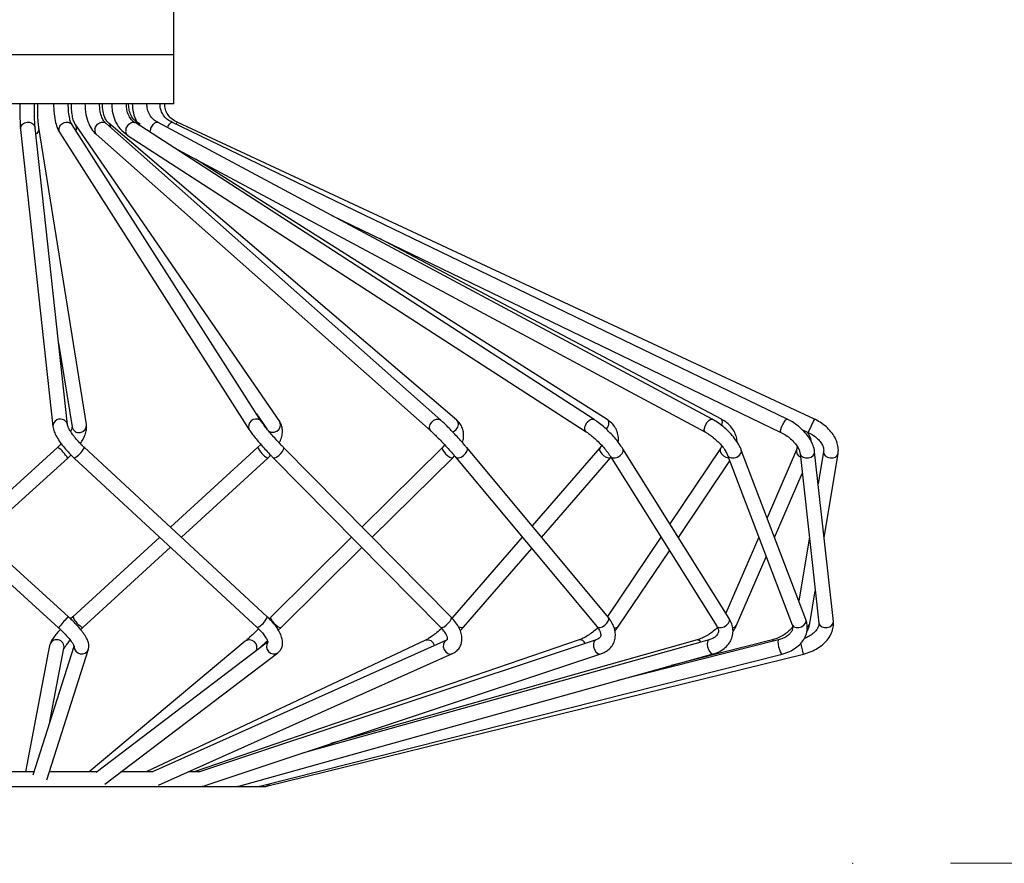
# Model space of a CAD drawing. Header units: millimetres. Extents: x 81 to 118, y 86 to 195.
# Tile 3 of 13: x 89.01 to 99.08, y 98.83 to 107.47. Entities that reach past the tile are written whole.
import ezdxf

# ---------------------------------------------------------------- set-up
doc = ezdxf.new("R2010")
doc.units = ezdxf.units.MM
doc.header["$PDSIZE"] = -1
doc.styles.add('SLDTEXTSTYLE0', font='TXT', dxfattribs={"width": 0.75})
doc.dimstyles.new('SLDDIMSTYLE0', dxfattribs={"dimtxt": 3.5, "dimasz": 3.302, "dimexe": 0, "dimexo": 0.0625, "dimgap": 0.875, "dimtad": 1, "dimlfac": 20, "dimrnd": 1e-09, "dimzin": 12, "dimdsep": 46, "dimtxsty": 'SLDTEXTSTYLE0', "dimsah": 1, "dimcen": 0.09, "dimadec": 0, "dimazin": 3, "dimtfac": 1, "dimtofl": 0, "dimtmove": 0, "dimatfit": 3, "dimfxl": 0, "dimfrac": 2, "dimtolj": 1, "dimtzin": 12, "dimarcsym": 0})

# ---------------------------------------------------------------- blocks, each defined once
blk = doc.blocks.new('_D_1')
at = {"color": 7, "linetype": 'Continuous', "lineweight": 18}
for p, q in [((98.046, 132.829), (111.496, 132.829)), ((110.496, 132.829), (110.496, 98.829)), ((98.533, 98.829), (111.496, 98.829))]:
    blk.add_line(p, q, dxfattribs=at)
for points in [[(110.496, 132.829), (109.988, 129.527), (111.004, 129.527)], [(110.496, 98.829), (111.004, 102.131), (109.988, 102.131)]]:
    blk.add_solid(points, dxfattribs=at)
at = {"color": 7, "linetype": 'Continuous', "lineweight": 18, "insert": (105.985, 111.642), "char_height": 3.5, "attachment_point": 1, "rotation": 90, "style": 'SLDTEXTSTYLE0'}
blk.add_mtext('680', dxfattribs=at)

msp = doc.modelspace()

# ---------------------------------------------------------------- linework, layer by layer
at = {"color": 7, "linetype": 'Continuous', "lineweight": 25}
for p, q in [((90.58535, 107.10519), (90.58535, 111.10519)), ((90.58535, 106.60519), (90.58535, 107.10519)), ((90.58535, 106.60519), (87.50667, 106.60519)), ((89.35344, 106.60519), (89.35345, 106.60456)), ((89.67394, 106.60519), (89.67397, 106.60404)), ((89.94802, 106.60519), (89.94808, 106.6036)), ((90.15847, 106.60519), (90.15856, 106.60327)), ((89.01587, 106.34113), (89.34672, 103.30055)), ((89.49584, 103.31678), (89.16497, 106.35755)), ((89.69046, 103.32055), (89.20247, 106.36137)), ((91.4831, 103.34901), (89.54277, 106.39016)), ((91.66762, 103.35115), (89.57755, 106.39233)), ((93.31684, 103.36477), (89.8888, 106.40611)), ((93.48085, 103.3657), (89.91986, 106.40705)), ((94.88754, 103.37164), (90.18719, 106.41306)), ((90.23834, 106.39718), (90.21258, 106.41348)), ((96.09521, 103.37478), (90.41789, 106.41624)), ((96.86247, 103.3762), (90.56495, 106.41768)), ((97.14028, 103.37664), (90.61828, 106.41812)), ((89.41692, 106.30855), (91.35665, 103.26833)), ((89.79071, 106.29262), (93.21729, 103.25256)), ((90.10793, 106.28568), (94.80605, 103.2457)), ((90.57686, 106.16091), (96.02438, 103.24256)), ((95.02072, 103.37205), (90.80546, 106.03844)), ((92.20181, 105.46056), (96.79723, 103.24113)), ((96.18903, 103.37497), (92.6897, 105.22493)), ((89.40465, 104.15488), (89.54235, 103.29678)), ((91.43146, 103.42995), (91.53527, 103.2789)), ((97.01288, 103.27054), (97.07689, 103.2407)), ((91.47376, 103.11858), (91.44416, 103.08884)), ((94.96319, 103.10859), (94.94539, 103.08276)), ((96.19276, 103.102), (96.17938, 103.0754)), ((96.96486, 103.09573), (96.95807, 103.06335)), ((89.50516, 101.35276), (87.58816, 103.08916)), ((89.39727, 103.08907), (88.49421, 102.26846)), ((91.54062, 101.35219), (89.66605, 103.08859)), ((91.44416, 103.08884), (90.55064, 102.2692)), ((93.42209, 101.34987), (91.70772, 103.08626)), ((93.33316, 103.0869), (92.51037, 102.2733)), ((93.43863, 102.98024), (93.45734, 103.00037)), ((95.03156, 101.34518), (93.58512, 103.08157)), ((93.58613, 103.08023), (93.58512, 103.08157)), ((94.94539, 103.08276), (94.2504, 102.28293)), ((95.05324, 102.99375), (96.14087, 101.25736)), ((96.26799, 101.33699), (95.18036, 103.07338)), ((96.17938, 103.0754), (95.66168, 102.30496)), ((96.25233, 103.0069), (96.9128, 101.27051)), ((97.053, 101.32384), (96.39253, 103.06023)), ((96.95807, 103.06335), (96.65645, 102.36639)), ((96.99406, 103.02533), (97.18588, 101.28894)), ((97.33497, 101.30541), (97.14315, 103.0418)), ((97.23447, 103.04588), (97.17932, 102.71439)), ((97.24, 102.16512), (97.38243, 103.02126)), ((87.48746, 102.97798), (89.40446, 101.24159)), ((88.60591, 102.16729), (89.49815, 102.97806)), ((89.56411, 102.97855), (91.43869, 101.24215)), ((90.66105, 102.16693), (91.54556, 102.9783)), ((91.60098, 102.98087), (93.31535, 101.24448)), ((92.61576, 102.16656), (93.43863, 102.98024)), ((93.46987, 102.98556), (94.91631, 101.24917)), ((94.34766, 102.16617), (95.05862, 102.98438)), ((95.74887, 102.16576), (96.27465, 102.94822)), ((96.7329, 102.16538), (97.01663, 102.821)), ((90.43974, 102.16747), (89.55125, 101.35245)), ((92.40371, 102.16783), (91.57714, 101.3505)), ((94.15073, 102.16822), (93.43659, 101.34637)), ((95.57008, 102.16863), (95.02337, 101.35501)), ((96.57103, 102.16902), (96.23427, 101.39083)), ((97.08863, 102.16927), (96.97993, 101.51594)), ((89.65265, 101.24191), (90.55015, 102.0652)), ((91.68261, 101.24385), (92.5091, 102.06109)), ((93.54982, 101.24798), (94.24799, 102.05146)), ((95.13711, 101.25534), (95.65727, 102.02943)), ((96.34429, 101.26739), (96.64749, 101.96801)), ((97.09355, 101.28487), (97.14931, 101.62)), ((89.55125, 101.35245), (89.52836, 101.33107)), ((91.57714, 101.3505), (91.55964, 101.33326)), ((95.03257, 101.34384), (95.03156, 101.34518)), ((97.18576, 101.29017), (97.18588, 101.28894)), ((91.65384, 101.21558), (91.68261, 101.24385)), ((93.51565, 101.21067), (93.54982, 101.24798)), ((95.09934, 101.20545), (95.13711, 101.25534)), ((96.9124, 101.27162), (96.9128, 101.27051)), ((91.314, 101.10194), (89.71785, 99.76519)), ((91.5441, 101.09353), (89.78856, 99.76012)), ((93.15844, 101.11229), (90.2995, 99.76519)), ((93.37396, 101.11288), (90.36619, 99.76475)), ((94.73169, 101.11539), (90.79292, 99.76519)), ((94.90602, 101.1156), (90.84753, 99.76519)), ((96.06271, 101.11669), (91.90241, 99.9581)), ((95.94015, 101.1166), (92.19143, 100.05427)), ((96.77317, 101.11714), (95.12968, 100.70115)), ((96.70992, 101.11711), (95.6749, 100.85298)), ((89.31246, 101.05849), (89.06571, 99.76519)), ((89.56229, 101.04965), (89.14079, 99.72982)), ((89.28367, 99.68415), (89.7108, 101.02162)), ((89.31684, 100.28108), (89.4598, 101.03038)), ((89.87921, 99.64061), (91.64883, 100.98471)), ((90.42745, 99.62783), (93.43531, 100.976)), ((90.89473, 99.62281), (94.95338, 100.97328)), ((91.24809, 99.62018), (96.10295, 100.97219)), ((91.4638, 99.6185), (96.80997, 100.97173)), ((91.53152, 99.61824), (97.02931, 100.97161)), ((89.15209, 99.76519), (88.62001, 99.76519)), ((89.79524, 99.76519), (89.30955, 99.76519)), ((90.36718, 99.76519), (90.04323, 99.76519)), ((90.84753, 99.76519), (90.73392, 99.76519)), ((86.51035, 99.61519), (91.51035, 99.61519)), ((90.87294, 99.61737), (90.88336, 99.61903)), ((91.23578, 99.61737), (91.24006, 99.61794)), ((91.45879, 99.61737), (91.45977, 99.61749))]:
    msp.add_line(p, q, dxfattribs=at)
at = {"color": 1, "linetype": 'Continuous', "lineweight": 25}
for p, q in [((90.58535, 107.10519), (87.43535, 107.10519)), ((91.46757, 103.36513), (91.4831, 103.349)), ((91.7104, 103.08023), (91.70765, 103.08633)), ((93.42477, 101.34384), (93.42209, 101.34987))]:
    msp.add_line(p, q, dxfattribs=at)
at = {"color": 1, "linetype": 'Continuous', "lineweight": 25, "flags": 128}
for points in [[(91.544, 103.26619), (91.55797, 103.2521), (91.58208, 103.24198), (91.60981, 103.24202), (91.63693, 103.2522), (91.65931, 103.27098), (91.67354, 103.2955), (91.67747, 103.32202), (91.67049, 103.34651), (91.66762, 103.35115)], [(93.21729, 103.25256), (93.20473, 103.27098), (93.20124, 103.2955), (93.20778, 103.32202), (93.22334, 103.34651), (93.24555, 103.36523), (93.27105, 103.37536), (93.29593, 103.37531), (93.31643, 103.36513)], [(93.43794, 103.245), (93.45274, 103.2522), (93.47484, 103.27098), (93.49043, 103.2955), (93.49715, 103.32202), (93.49397, 103.34651), (93.48138, 103.36523), (93.48085, 103.3657)], [(94.80605, 103.2457), (94.79887, 103.2522), (94.79085, 103.27098), (94.79135, 103.2955), (94.80029, 103.32202), (94.81631, 103.34651), (94.83697, 103.36523), (94.85913, 103.37536), (94.8794, 103.37531), (94.88754, 103.37164)], [(95.01116, 103.27257), (95.02582, 103.2955), (95.03491, 103.32202), (95.03573, 103.34651), (95.02817, 103.36523), (95.02072, 103.37205)], [(96.02438, 103.24256), (96.01632, 103.2522), (96.01377, 103.27098), (96.01822, 103.2955), (96.02901, 103.32202), (96.04448, 103.34651), (96.06228, 103.36523), (96.07971, 103.37536), (96.0941, 103.37531), (96.09521, 103.37478)], [(96.19089, 103.31265), (96.19412, 103.32202), (96.1989, 103.34651), (96.19684, 103.36523), (96.18903, 103.37497)], [(96.79723, 103.24113), (96.79601, 103.24202), (96.79356, 103.2522), (96.79663, 103.27098), (96.80477, 103.2955), (96.81672, 103.32202), (96.83067, 103.34651), (96.84449, 103.36523), (96.85609, 103.37536), (96.86247, 103.3762)], [(89.66502, 103.08023), (89.66633, 103.08825), (89.66605, 103.08859)], [(91.60098, 102.98088), (91.60402, 102.97888), (91.6174, 102.97919), (91.6364, 102.98778), (91.65814, 103.00334), (91.6793, 103.0235), (91.69666, 103.04519), (91.70758, 103.06511), (91.7104, 103.08023)], [(93.33316, 103.0869), (93.33083, 103.07936), (93.33551, 103.0638), (93.34786, 103.04364), (93.366, 103.02195), (93.38717, 103.00202), (93.40815, 102.9869), (93.42574, 102.97888), (93.43726, 102.97919), (93.43863, 102.98024)], [(93.46978, 102.98567), (93.48125, 102.97888), (93.50068, 102.97919), (93.52419, 102.98778), (93.54821, 103.00334), (93.56907, 103.0235), (93.5836, 103.04519), (93.58959, 103.06511), (93.58613, 103.08023)], [(94.94539, 103.08276), (94.94313, 103.07936), (94.94161, 103.0638), (94.94928, 103.04364), (94.96499, 103.02195), (94.98632, 103.00202), (95.01005, 102.9869), (95.03255, 102.97888), (95.0504, 102.97919), (95.05862, 102.98438)], [(95.05322, 102.9938), (95.05926, 102.9869), (95.07755, 102.97888), (95.10181, 102.97919), (95.12836, 102.98778), (95.15314, 103.00334), (95.17239, 103.0235), (95.18318, 103.04519), (95.18387, 103.06511), (95.18037, 103.07337)], [(96.17894, 103.07472), (96.17503, 103.0638), (96.17754, 103.04364), (96.18982, 103.02195), (96.20998, 103.00202), (96.23496, 102.9869), (96.26096, 102.97888), (96.2631, 102.97858)], [(96.25245, 103.00658), (96.25461, 103.00202), (96.2696, 102.9869), (96.29263, 102.97888), (96.3202, 102.97919), (96.3481, 102.98778), (96.3721, 103.00334), (96.38854, 103.0235), (96.39491, 103.04519), (96.39253, 103.06023)], [(96.99416, 103.02445), (96.99457, 103.02195), (97.0043, 103.00202), (97.02381, 102.9869), (97.05014, 102.97888), (97.07928, 102.97919), (97.1068, 102.98778), (97.1285, 103.00334), (97.14108, 103.0235), (97.14315, 103.04183)], [(97.23446, 103.04585), (97.23416, 103.04364), (97.23753, 103.02195), (97.25169, 103.00202), (97.2745, 102.9869), (97.30247, 102.97888), (97.33136, 102.97919), (97.35676, 102.98778), (97.3748, 103.00334), (97.38244, 103.0213)], [(89.4955, 101.34384), (89.50376, 101.35186), (89.50516, 101.35276)], [(91.53959, 101.34384), (91.54091, 101.35186), (91.54062, 101.35219)], [(91.57714, 101.3505), (91.57481, 101.34296), (91.57949, 101.32741), (91.59184, 101.30725), (91.60998, 101.28555), (91.63115, 101.26563), (91.65213, 101.25051), (91.66972, 101.24249), (91.68124, 101.2428), (91.68261, 101.24385)], [(93.31535, 101.24448), (93.31839, 101.24249), (93.33177, 101.2428), (93.35077, 101.25139), (93.37251, 101.26694), (93.39367, 101.28711), (93.41103, 101.3088), (93.42195, 101.32872), (93.42477, 101.34384)], [(93.43659, 101.34637), (93.43433, 101.34296), (93.43274, 101.33822)], [(94.91631, 101.24917), (94.92769, 101.24249), (94.94712, 101.2428), (94.97063, 101.25139), (94.99465, 101.26694), (95.01551, 101.28711), (95.03004, 101.3088), (95.03603, 101.32872), (95.03257, 101.34384)], [(96.14087, 101.25736), (96.14689, 101.25051), (96.16518, 101.24249), (96.18944, 101.2428), (96.21598, 101.25139), (96.24077, 101.26694), (96.26002, 101.28711), (96.27081, 101.3088), (96.2715, 101.32872), (96.26799, 101.33699)], [(96.9128, 101.27051), (96.91508, 101.26563), (96.93007, 101.25051), (96.95311, 101.24249), (96.98067, 101.2428), (97.00858, 101.25139), (97.03258, 101.26694), (97.04901, 101.28711), (97.05538, 101.3088), (97.053, 101.32384)], [(97.18588, 101.28894), (97.1864, 101.28555), (97.19612, 101.26563), (97.21563, 101.25051), (97.24196, 101.24249), (97.2711, 101.2428), (97.29862, 101.25139), (97.32032, 101.26694), (97.3329, 101.28711), (97.33497, 101.30541)], [(93.49354, 101.25471), (93.50125, 101.25051), (93.52375, 101.24249), (93.5416, 101.2428), (93.54982, 101.24798)], [(93.37396, 101.11288), (93.37156, 101.11172), (93.35335, 101.09594), (93.34296, 101.07231), (93.34196, 101.04444), (93.3505, 101.01657), (93.36728, 100.99294), (93.38974, 100.97716), (93.41448, 100.97161), (93.43531, 100.976)], [(94.90602, 101.1156), (94.89814, 101.11172), (94.88464, 101.09594), (94.878, 101.07231), (94.87923, 101.04444), (94.88815, 101.01657), (94.90339, 100.99294), (94.92264, 100.97716), (94.94296, 100.97161), (94.95338, 100.97328)], [(96.06271, 101.11669), (96.05477, 101.11172), (96.04682, 101.09594), (96.04435, 101.07231), (96.04774, 101.04444), (96.05648, 101.01657), (96.06922, 100.99294), (96.08404, 100.97716), (96.09867, 100.97161), (96.10295, 100.97219)], [(96.70992, 101.11711), (96.71118, 101.11726), (96.72007, 101.11172), (96.7251, 101.10498)], [(96.77317, 101.11714), (96.76877, 101.11172), (96.76687, 101.09594), (96.76873, 101.07231), (96.77407, 101.04444), (96.78207, 101.01657), (96.79152, 100.99294), (96.80098, 100.97716), (96.809, 100.97161), (96.80997, 100.97173)]]:
    msp.add_lwpolyline(points, dxfattribs=at)
at = {"color": 1, "linetype": 'Continuous', "lineweight": 25}
for centre, radius, start, end in [((89.4222, 103.30245), 0.07552, 56.101322, 181.212382), ((89.43148, 103.30927), 0.0648, 6.682855, 59.55101), ((89.61557, 103.31391), 0.07519, 193.163763, 5.067672), ((91.42562, 103.30125), 0.07643, 56.710158, 205.490794), ((99.27578, 102.29798), 2.39246, 153.201282, 156.794052), ((89.15601, 102.7685), 0.40122, 31.487528, 53.035095), ((89.45285, 103.18986), 0.23881, 297.767838, 332.67416), ((91.65342, 103.17902), 0.22786, 203.314079, 241.747802), ((97.02097, 103.05081), 0.06426, 169.228447, 248.929069), ((90.41485, 100.43368), 1.29368, 135.287847, 141.354405), ((89.76046, 101.44258), 0.2278, 203.308073, 241.753403), ((91.3274, 101.45349), 0.23885, 297.771667, 332.673485), ((97.04409, 101.29616), 0.05074, 296.106878, 347.139612), ((95.10386, 101.2865), 0.04557, 250.492022, 316.863757), ((96.3024, 101.2892), 0.04723, 271.108853, 332.501004), ((89.38583, 101.04287), 0.07502, 350.416922, 167.981202), ((91.35855, 101.04081), 0.07564, 328.982475, 126.085756), ((91.60767, 101.0482), 0.07566, 143.957852, 302.967268), ((93.18004, 101.04241), 0.07314, 12.296393, 107.178345), ((94.74144, 101.05781), 0.0584, 21.2286, 99.616024), ((95.94065, 101.0754), 0.0412, 25.387245, 90.701424), ((94.96794, 100.54215), 2.10563, 11.768458, 14.95385), ((89.63978, 101.04628), 0.07518, 177.20396, 340.934802)]:
    msp.add_arc(centre, radius, start, end, dxfattribs=at)
at = {"color": 7, "linetype": 'Continuous', "lineweight": 25}
msp.add_arc((91.51035, 99.69019), 0.075, 270, 316.399107, dxfattribs=at)
for points, knots in [([(89.00666, 106.60931), (89.00682, 106.57544), (89.00712, 106.51111), (89.00954, 106.43024), (89.0126, 106.37187), (89.0151, 106.34873), (89.01627, 106.33794)], [0, 0, 0, 0, 0.29446529, 0.55935372, 0.79466539, 1, 1, 1, 1]), ([(89.16497, 106.35765), (89.16404, 106.36639), (89.16204, 106.38527), (89.15932, 106.43839), (89.15709, 106.51465), (89.1568, 106.57656), (89.15665, 106.60931)], [0, 0, 0, 0, 0.201709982, 0.435334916, 0.701391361, 1, 1, 1, 1]), ([(89.20247, 106.36151), (89.20079, 106.37266), (89.19743, 106.39503), (89.19357, 106.45467), (89.19095, 106.52759), (89.19066, 106.58198), (89.19051, 106.60931)], [0, 0, 0, 0, 0.24719002, 0.4958623, 0.74668626, 1, 1, 1, 1]), ([(89.35344, 106.60932), (89.35446, 106.57305), (89.35639, 106.5036), (89.37248, 106.41366), (89.39365, 106.34583), (89.41198, 106.31691), (89.42058, 106.30334)], [0, 0, 0, 0, 0.28788283, 0.55128155, 0.7894293, 1, 1, 1, 1]), ([(89.5414, 106.39225), (89.53774, 106.39817), (89.52981, 106.41102), (89.51703, 106.4547), (89.50576, 106.52198), (89.50425, 106.57893), (89.50344, 106.60929)], [0, 0, 0, 0, 0.19697287, 0.42741877, 0.69463722, 1, 1, 1, 1]), ([(89.57593, 106.39458), (89.57002, 106.40439), (89.55868, 106.42324), (89.54511, 106.4806), (89.53694, 106.54417), (89.5361, 106.58849), (89.53571, 106.60929)], [0, 0, 0, 0, 0.28653157, 0.55016428, 0.78888436, 1, 1, 1, 1]), ([(89.67396, 106.60933), (89.67589, 106.57094), (89.67957, 106.49735), (89.70953, 106.40219), (89.74841, 106.33118), (89.78076, 106.30209), (89.79589, 106.28848)], [0, 0, 0, 0, 0.28812119, 0.55233393, 0.79070923, 1, 1, 1, 1]), ([(89.88769, 106.40711), (89.88116, 106.413), (89.86704, 106.42574), (89.84605, 106.46615), (89.82767, 106.52817), (89.82525, 106.58103), (89.82396, 106.60928)], [0, 0, 0, 0, 0.19801546, 0.42777241, 0.6940859, 1, 1, 1, 1]), ([(89.91866, 106.40808), (89.91198, 106.41386), (89.89757, 106.42635), (89.87562, 106.46666), (89.85647, 106.52854), (89.85395, 106.58115), (89.8526, 106.60928)], [0, 0, 0, 0, 0.19840233, 0.42819812, 0.6943142, 1, 1, 1, 1]), ([(89.94807, 106.60934), (89.94928, 106.58219), (89.9519, 106.52315), (89.97935, 106.43249), (90.03072, 106.34139), (90.08495, 106.30281), (90.1137, 106.28236)], [0, 0, 0, 0, 0.1983609, 0.43126204, 0.69855112, 1, 1, 1, 1]), ([(90.18699, 106.41324), (90.17745, 106.41943), (90.15699, 106.43272), (90.12747, 106.47302), (90.10284, 106.53276), (90.09973, 106.58264), (90.09807, 106.60928)], [0, 0, 0, 0, 0.20131807, 0.43171154, 0.69653136, 1, 1, 1, 1]), ([(90.21222, 106.41374), (90.19758, 106.42397), (90.16974, 106.44344), (90.14057, 106.49566), (90.1237, 106.55196), (90.12206, 106.59094), (90.12129, 106.60928)], [0, 0, 0, 0, 0.29133887, 0.55421236, 0.79029779, 1, 1, 1, 1]), ([(90.15855, 106.60935), (90.16083, 106.57695), (90.16551, 106.51051), (90.19431, 106.43068), (90.22551, 106.39367), (90.23555, 106.38176)], [0, 0, 0, 0, 0.39225802, 0.80438321, 1, 1, 1, 1]), ([(90.41886, 106.41582), (90.40273, 106.42497), (90.37111, 106.44291), (90.33541, 106.49085), (90.31223, 106.54744), (90.30977, 106.58877), (90.30854, 106.60927)], [0, 0, 0, 0, 0.2619253, 0.51363674, 0.75874126, 1, 1, 1, 1]), ([(90.56665, 106.41697), (90.55204, 106.42407), (90.52087, 106.43922), (90.48078, 106.47993), (90.44826, 106.53766), (90.44428, 106.58442), (90.44216, 106.60927)], [0, 0, 0, 0, 0.20504702, 0.43743954, 0.70113839, 1, 1, 1, 1]), ([(90.6201, 106.41739), (90.60141, 106.42653), (90.56432, 106.44468), (90.52279, 106.49135), (90.49501, 106.54732), (90.49203, 106.58851), (90.49053, 106.60927)], [0, 0, 0, 0, 0.25191967, 0.49999082, 0.74805819, 1, 1, 1, 1]), ([(89.01552, 106.34934), (89.01554, 106.34986), (89.01559, 106.35176), (89.01636, 106.36133), (89.02134, 106.37794), (89.03601, 106.39749), (89.0568, 106.41165), (89.08138, 106.41877), (89.10697, 106.41807), (89.13077, 106.40964), (89.14973, 106.39436), (89.16183, 106.37608), (89.16344, 106.36289), (89.16411, 106.3574)], [0, 0, 0, 0, 0.00757519, 0.02742337, 0.1390648, 0.25068778, 0.3622622, 0.47381925, 0.58539209, 0.69699668, 0.80863752, 0.92030424, 1, 1, 1, 1]), ([(89.40825, 106.34934), (89.40832, 106.34986), (89.40858, 106.35176), (89.41036, 106.36133), (89.41691, 106.37794), (89.43305, 106.39749), (89.45447, 106.41165), (89.4787, 106.41876), (89.50324, 106.41814), (89.5245, 106.4094), (89.53808, 106.39911), (89.54165, 106.39111), (89.5422, 106.38987)], [0, 0, 0, 0, 0.009137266, 0.033073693, 0.167716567, 0.302339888, 0.436905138, 0.571447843, 0.706009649, 0.840609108, 0.975252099, 1, 1, 1, 1]), ([(90.0956, 106.34934), (90.09576, 106.34986), (90.09637, 106.35176), (90.09976, 106.36133), (90.10817, 106.37794), (90.12418, 106.39748), (90.14288, 106.41171), (90.1619, 106.41856), (90.1774, 106.41883), (90.18419, 106.41392), (90.18663, 106.41217)], [0, 0, 0, 0, 0.01169773, 0.04234548, 0.21474331, 0.3871168, 0.55940887, 0.73168027, 0.90396963, 1, 1, 1, 1]), ([(90.34703, 106.34934), (90.34723, 106.34986), (90.34795, 106.35176), (90.35186, 106.36133), (90.36042, 106.37794), (90.37483, 106.39746), (90.39037, 106.41178), (90.40478, 106.4183), (90.41434, 106.41938), (90.41738, 106.4162), (90.41768, 106.4159)], [0, 0, 0, 0, 0.01268143, 0.04590493, 0.23280229, 0.41966902, 0.60645535, 0.79321136, 0.97999598, 1, 1, 1, 1]), ([(89.01552, 106.34934), (89.01552, 106.34882), (89.0155, 106.34693), (89.01539, 106.34417), (89.01603, 106.34204), (89.01628, 106.34123)], [0, 0, 0, 0, 0.19053803, 0.69210061, 1, 1, 1, 1]), ([(89.20323, 106.34934), (89.20321, 106.34882), (89.20314, 106.34693), (89.20227, 106.33734), (89.19693, 106.32099), (89.18541, 106.30408), (89.17501, 106.29769), (89.17171, 106.29567)], [0, 0, 0, 0, 0.02495726, 0.09064379, 0.45959883, 0.828458, 1, 1, 1, 1]), ([(89.20323, 106.34934), (89.20324, 106.34986), (89.20328, 106.35175), (89.20332, 106.35642), (89.20204, 106.36037), (89.20119, 106.36301)], [0, 0, 0, 0, 0.11242461, 0.40707606, 1, 1, 1, 1]), ([(89.40825, 106.34934), (89.40818, 106.34882), (89.40795, 106.34693), (89.40729, 106.33737), (89.40853, 106.32313), (89.41517, 106.31299), (89.41777, 106.30904)], [0, 0, 0, 0, 0.035883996, 0.130341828, 0.660935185, 1, 1, 1, 1]), ([(89.58713, 106.34934), (89.5872, 106.34986), (89.58745, 106.35176), (89.58823, 106.36132), (89.58661, 106.37775), (89.57875, 106.38967), (89.57494, 106.39544)], [0, 0, 0, 0, 0.031036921, 0.112391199, 0.57000954, 1, 1, 1, 1]), ([(89.58713, 106.34934), (89.58705, 106.34882), (89.58677, 106.34693), (89.58563, 106.34051), (89.58289, 106.33489), (89.58079, 106.33058)], [0, 0, 0, 0, 0.081385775, 0.295545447, 1, 1, 1, 1]), ([(89.77598, 106.34934), (89.77586, 106.34882), (89.77544, 106.34693), (89.77372, 106.33734), (89.774, 106.32093), (89.78008, 106.30308), (89.78823, 106.29606), (89.79139, 106.29333)], [0, 0, 0, 0, 0.023494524, 0.085330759, 0.432685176, 0.779945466, 1, 1, 1, 1]), ([(89.77598, 106.34934), (89.7761, 106.34986), (89.77654, 106.35176), (89.77922, 106.36133), (89.78693, 106.37793), (89.80355, 106.3975), (89.8242, 106.41162), (89.84674, 106.41886), (89.86799, 106.41773), (89.88258, 106.41275), (89.88754, 106.40664), (89.88833, 106.40566)], [0, 0, 0, 0, 0.010549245, 0.038184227, 0.193637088, 0.349067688, 0.504422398, 0.659764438, 0.815120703, 0.970522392, 1, 1, 1, 1]), ([(89.93595, 106.36429), (89.93618, 106.36872), (89.9368, 106.38073), (89.93046, 106.39688), (89.92146, 106.40477), (89.91732, 106.40839)], [0, 0, 0, 0, 0.2404094, 0.65113935, 1, 1, 1, 1]), ([(90.0956, 106.34934), (90.09544, 106.34882), (90.09485, 106.34693), (90.09224, 106.33735), (90.09016, 106.32066), (90.09414, 106.30157), (90.10076, 106.28963), (90.10703, 106.28696), (90.10835, 106.2864)], [0, 0, 0, 0, 0.019266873, 0.069970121, 0.354791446, 0.63954667, 0.924196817, 1, 1, 1, 1]), ([(90.22729, 106.38711), (90.22687, 106.39036), (90.22563, 106.4002), (90.21944, 106.40972), (90.2125, 106.41266), (90.21038, 106.41355)], [0, 0, 0, 0, 0.255490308, 0.772585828, 1, 1, 1, 1]), ([(90.34703, 106.34934), (90.34683, 106.34882), (90.34612, 106.34693), (90.34281, 106.33738), (90.33934, 106.3252), (90.33942, 106.31674), (90.33944, 106.31454)], [0, 0, 0, 0, 0.04231898, 0.15370408, 0.7793694, 1, 1, 1, 1]), ([(90.52011, 106.36148), (90.52268, 106.36689), (90.52887, 106.37992), (90.53983, 106.3975), (90.55098, 106.4115), (90.55988, 106.41871), (90.5632, 106.41748), (90.56462, 106.41696)], [0, 0, 0, 0, 0.15940873, 0.38367489, 0.60783889, 0.83198306, 1, 1, 1, 1]), ([(90.60829, 106.39675), (90.61052, 106.4017), (90.61501, 106.41166), (90.6181, 106.4182), (90.6179, 106.41741), (90.61784, 106.41718)], [0, 0, 0, 0, 0.40933066, 0.82321878, 1, 1, 1, 1]), ([(89.34672, 103.30055), (89.34825, 103.29124), (89.35245, 103.26554), (89.36983, 103.22257), (89.40038, 103.16834), (89.44123, 103.11099), (89.48816, 103.0548), (89.53024, 103.0105), (89.55605, 102.98616), (89.56411, 102.97855)], [0, 0, 0, 0, 0.09292956, 0.2565555, 0.43548686, 0.60372176, 0.7663989, 0.92699513, 1, 1, 1, 1]), ([(89.66605, 103.08859), (89.65802, 103.09618), (89.63461, 103.11832), (89.59738, 103.15788), (89.55837, 103.20499), (89.52725, 103.24919), (89.50713, 103.28431), (89.49703, 103.30957), (89.49623, 103.31443), (89.49584, 103.31678)], [0, 0, 0, 0, 0.087335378, 0.254589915, 0.421670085, 0.586393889, 0.74618371, 0.877097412, 1, 1, 1, 1]), ([(89.54233, 103.29644), (89.54235, 103.29646), (89.54242, 103.29654), (89.54051, 103.28339), (89.53526, 103.26642), (89.52813, 103.2535), (89.52694, 103.25134)], [0, 0, 0, 0, 0.159617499, 0.53114809, 0.921510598, 1, 1, 1, 1]), ([(89.62745, 103.12702), (89.63729, 103.14218), (89.6599, 103.17704), (89.68151, 103.22834), (89.69379, 103.27704), (89.69145, 103.30755), (89.69046, 103.32055)], [0, 0, 0, 0, 0.226035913, 0.519767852, 0.795524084, 1, 1, 1, 1]), ([(91.70772, 103.08626), (91.69994, 103.0942), (91.67732, 103.11731), (91.63854, 103.15866), (91.59385, 103.20849), (91.55284, 103.25656), (91.51835, 103.29946), (91.49522, 103.33062), (91.48635, 103.34408), (91.4831, 103.34901)], [0, 0, 0, 0, 0.0863569, 0.25117753, 0.41659853, 0.58173709, 0.74565076, 0.90674619, 1, 1, 1, 1]), ([(91.66378, 103.13215), (91.6718, 103.14959), (91.68844, 103.18576), (91.69776, 103.23931), (91.69505, 103.29071), (91.68249, 103.32778), (91.67082, 103.34613), (91.66762, 103.35115)], [0, 0, 0, 0, 0.23031495, 0.47743649, 0.70555182, 0.91936849, 1, 1, 1, 1]), ([(93.58512, 103.08157), (93.57805, 103.08999), (93.55742, 103.11456), (93.5193, 103.15812), (93.47164, 103.21053), (93.42361, 103.26129), (93.37771, 103.30773), (93.34213, 103.342), (93.32342, 103.35885), (93.31684, 103.36477)], [0, 0, 0, 0, 0.08599345, 0.25091023, 0.41538539, 0.57974112, 0.74441498, 0.91014256, 1, 1, 1, 1]), ([(93.53792, 103.13646), (93.5426, 103.15427), (93.55215, 103.19065), (93.55013, 103.24518), (93.53494, 103.29798), (93.50996, 103.33841), (93.48854, 103.35849), (93.48085, 103.3657)], [0, 0, 0, 0, 0.21129133, 0.431592, 0.64542985, 0.8726296, 1, 1, 1, 1]), ([(95.18036, 103.07338), (95.17443, 103.08255), (95.15697, 103.10952), (95.12159, 103.15613), (95.07356, 103.21151), (95.02156, 103.2644), (94.96782, 103.31263), (94.92269, 103.3481), (94.89659, 103.36558), (94.88754, 103.37164)], [0, 0, 0, 0, 0.08675973, 0.25511434, 0.4201507, 0.58373228, 0.74746291, 0.91241115, 1, 1, 1, 1]), ([(95.13272, 103.14001), (95.13281, 103.14037), (95.13844, 103.16157), (95.13456, 103.20424), (95.11949, 103.26338), (95.08789, 103.31519), (95.05292, 103.35033), (95.02831, 103.36693), (95.02072, 103.37205)], [0, 0, 0, 0, 0.00408856, 0.23709343, 0.46218017, 0.6825432, 0.90205012, 1, 1, 1, 1]), ([(96.39253, 103.06023), (96.38825, 103.07055), (96.37584, 103.10052), (96.34605, 103.15055), (96.30132, 103.20881), (96.24889, 103.26374), (96.19115, 103.31333), (96.13896, 103.35018), (96.10686, 103.36823), (96.09521, 103.37478)], [0, 0, 0, 0, 0.08842099, 0.25673742, 0.42170174, 0.58414608, 0.74566617, 0.90764248, 1, 1, 1, 1]), ([(96.34803, 103.14421), (96.34817, 103.14606), (96.34989, 103.16837), (96.33809, 103.21072), (96.31257, 103.26722), (96.27182, 103.31723), (96.22889, 103.35247), (96.19896, 103.36937), (96.18903, 103.37497)], [0, 0, 0, 0, 0.019569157, 0.236493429, 0.451750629, 0.668787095, 0.890193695, 1, 1, 1, 1]), ([(97.14315, 103.0418), (97.14134, 103.05345), (97.13647, 103.0849), (97.11672, 103.13667), (97.08178, 103.19581), (97.03485, 103.25262), (96.97851, 103.3043), (96.91997, 103.34623), (96.88002, 103.36705), (96.86247, 103.3762)], [0, 0, 0, 0, 0.09017332, 0.24349856, 0.40095246, 0.55998556, 0.71833389, 0.8762638, 1, 1, 1, 1]), ([(97.38243, 103.02126), (97.38385, 103.03363), (97.38746, 103.06524), (97.38014, 103.11786), (97.35854, 103.17705), (97.32299, 103.23462), (97.27474, 103.2884), (97.2167, 103.33499), (97.16975, 103.36264), (97.14397, 103.37488), (97.14028, 103.37664)], [0, 0, 0, 0, 0.09048181, 0.23132887, 0.37525248, 0.52409655, 0.67630005, 0.82972826, 0.97563273, 1, 1, 1, 1]), ([(91.35665, 103.26833), (91.36072, 103.26213), (91.37235, 103.24444), (91.39816, 103.20965), (91.43606, 103.16234), (91.4803, 103.11045), (91.52762, 103.05765), (91.5686, 103.01394), (91.59267, 102.98936), (91.60098, 102.98087)], [0, 0, 0, 0, 0.08749527, 0.24951845, 0.41968693, 0.58547235, 0.7497459, 0.91361987, 1, 1, 1, 1]), ([(93.21729, 103.25256), (93.22279, 103.24762), (93.23843, 103.23353), (93.27016, 103.20309), (93.31229, 103.16059), (93.35769, 103.11278), (93.40329, 103.06281), (93.44127, 103.01958), (93.46199, 102.99494), (93.46987, 102.98556)], [0, 0, 0, 0, 0.08540289, 0.24313419, 0.40477732, 0.56878263, 0.73368839, 0.89870378, 1, 1, 1, 1]), ([(94.80605, 103.2457), (94.81299, 103.24105), (94.8328, 103.2278), (94.86979, 103.1989), (94.91535, 103.15827), (94.96069, 103.11247), (95.00224, 103.06494), (95.0333, 103.02442), (95.04779, 103.00215), (95.05324, 102.99375)], [0, 0, 0, 0, 0.0852401, 0.24329585, 0.40556931, 0.57059173, 0.73632601, 0.90066048, 1, 1, 1, 1]), ([(96.02438, 103.24256), (96.03254, 103.23798), (96.05627, 103.22469), (96.09733, 103.19599), (96.14435, 103.15586), (96.18677, 103.11154), (96.22111, 103.06692), (96.24228, 103.03112), (96.24971, 103.0132), (96.25233, 103.0069)], [0, 0, 0, 0, 0.085991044, 0.250083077, 0.416547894, 0.58397483, 0.749896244, 0.912031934, 1, 1, 1, 1]), ([(96.79723, 103.24113), (96.80612, 103.2366), (96.83234, 103.22324), (96.87475, 103.19475), (96.9197, 103.15541), (96.95584, 103.11322), (96.98063, 103.07247), (96.99145, 103.04277), (96.99342, 103.02957), (96.99406, 103.02533)], [0, 0, 0, 0, 0.08703905, 0.25691929, 0.42732902, 0.59624168, 0.76196829, 0.92364833, 1, 1, 1, 1]), ([(97.10835, 103.14718), (97.10779, 103.15168), (97.10475, 103.17642), (97.09017, 103.21068), (97.07116, 103.23731), (97.06468, 103.24639)], [0, 0, 0, 0, 0.12775936, 0.70249307, 1, 1, 1, 1]), ([(97.07689, 103.2407), (97.08584, 103.23626), (97.11249, 103.22304), (97.15287, 103.19523), (97.19206, 103.15754), (97.21942, 103.11843), (97.23386, 103.08213), (97.23619, 103.05906), (97.23481, 103.04853), (97.23447, 103.04588)], [0, 0, 0, 0, 0.087800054, 0.261385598, 0.433830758, 0.604018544, 0.772688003, 0.942809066, 1, 1, 1, 1]), ([(89.4329, 103.1244), (89.42328, 103.11434), (89.41172, 103.10226), (89.39935, 103.09097), (89.39727, 103.08907)], [0, 0, 0, 0, 0.83180084, 1, 1, 1, 1]), ([(93.35629, 103.11394), (93.35115, 103.1071), (93.34427, 103.09794), (93.33541, 103.08913), (93.33316, 103.0869)], [0, 0, 0, 0, 0.74700648, 1, 1, 1, 1]), ([(89.49815, 102.97806), (89.50791, 102.98685), (89.51952, 102.99729), (89.52991, 103.00862), (89.53155, 103.01041)], [0, 0, 0, 0, 0.84165016, 1, 1, 1, 1]), ([(91.54556, 102.9783), (91.5557, 102.98737), (91.56619, 102.99676), (91.57487, 103.00706), (91.57517, 103.0074)], [0, 0, 0, 0, 0.96618876, 1, 1, 1, 1]), ([(89.7108, 101.02162), (89.71314, 101.03393), (89.71761, 101.05743), (89.71061, 101.0905), (89.69641, 101.12695), (89.6707, 101.16996), (89.63311, 101.22022), (89.58864, 101.27127), (89.54445, 101.31649), (89.5158, 101.34293), (89.50516, 101.35276)], [0, 0, 0, 0, 0.09999805, 0.19090224, 0.30972868, 0.47348248, 0.61687932, 0.76697066, 0.9133951, 1, 1, 1, 1]), ([(91.64883, 100.98471), (91.65799, 100.99304), (91.67782, 101.01107), (91.69459, 101.04919), (91.69923, 101.09115), (91.69248, 101.13547), (91.674, 101.18444), (91.64247, 101.23825), (91.59991, 101.29276), (91.5637, 101.33063), (91.54356, 101.34945), (91.54062, 101.35219)], [0, 0, 0, 0, 0.09260183, 0.20046557, 0.30552566, 0.41897437, 0.55054237, 0.69772192, 0.84358087, 0.97721111, 1, 1, 1, 1]), ([(93.43531, 100.976), (93.44569, 100.98134), (93.47018, 100.99396), (93.50246, 101.02521), (93.52614, 101.06875), (93.53527, 101.11811), (93.53094, 101.16939), (93.51368, 101.22301), (93.48295, 101.27856), (93.44969, 101.32119), (93.42736, 101.3444), (93.42209, 101.34987)], [0, 0, 0, 0, 0.08317711, 0.19635039, 0.31685762, 0.43323602, 0.55183993, 0.67905122, 0.81570475, 0.95654545, 1, 1, 1, 1]), ([(94.95338, 100.97328), (94.96489, 100.97761), (94.9944, 100.98872), (95.03519, 101.0156), (95.07259, 101.05619), (95.09691, 101.10563), (95.10609, 101.16057), (95.10047, 101.21662), (95.08083, 101.27268), (95.05536, 101.3155), (95.03648, 101.33905), (95.03156, 101.34518)], [0, 0, 0, 0, 0.07897214, 0.20243773, 0.32132741, 0.44835847, 0.57146444, 0.69413083, 0.82081961, 0.95335516, 1, 1, 1, 1]), ([(96.10295, 100.97219), (96.11555, 100.97612), (96.15116, 100.98724), (96.20344, 101.01513), (96.25194, 101.05719), (96.28657, 101.10753), (96.30609, 101.16284), (96.30947, 101.22179), (96.2981, 101.28123), (96.27826, 101.31798), (96.26799, 101.33699)], [0, 0, 0, 0, 0.07725432, 0.21829082, 0.35872361, 0.48118196, 0.61204598, 0.73918859, 0.86509109, 1, 1, 1, 1]), ([(96.80997, 100.97173), (96.8233, 100.97549), (96.86116, 100.98615), (96.91893, 101.0127), (96.97789, 101.054), (97.0244, 101.10485), (97.05567, 101.16262), (97.0696, 101.22371), (97.06756, 101.27856), (97.05721, 101.31076), (97.053, 101.32384)], [0, 0, 0, 0, 0.07695601, 0.21857872, 0.36143588, 0.50409216, 0.64422559, 0.77964981, 0.91045705, 1, 1, 1, 1]), ([(97.02931, 100.97161), (97.04283, 100.97529), (97.08128, 100.98575), (97.1418, 101.01154), (97.20627, 101.0513), (97.26095, 101.10006), (97.30311, 101.15612), (97.32874, 101.21515), (97.33757, 101.26599), (97.33566, 101.29501), (97.33497, 101.30541)], [0, 0, 0, 0, 0.07767407, 0.22098558, 0.36527162, 0.51075734, 0.65725449, 0.80273166, 0.92930884, 1, 1, 1, 1]), ([(97.18588, 101.28894), (97.1861, 101.28519), (97.18677, 101.27378), (97.18161, 101.25096), (97.16348, 101.2184), (97.13215, 101.18442), (97.08792, 101.15417), (97.05381, 101.13545), (97.03488, 101.13008), (97.03484, 101.13007)], [0, 0, 0, 0, 0.08953311, 0.27286646, 0.44636087, 0.63181026, 0.81559047, 0.99965944, 1, 1, 1, 1]), ([(97.06084, 101.19778), (97.06364, 101.20204), (97.07797, 101.22386), (97.08736, 101.25363), (97.09233, 101.27871), (97.09355, 101.28487)], [0, 0, 0, 0, 0.15489476, 0.79241318, 1, 1, 1, 1]), ([(89.42324, 101.22409), (89.41046, 101.20972), (89.38334, 101.17923), (89.35106, 101.1375), (89.32827, 101.10198), (89.31658, 101.07708), (89.31312, 101.06147), (89.31246, 101.05849)], [0, 0, 0, 0, 0.225501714, 0.478427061, 0.744385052, 0.951151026, 1, 1, 1, 1]), ([(89.40446, 101.24159), (89.41277, 101.23393), (89.43699, 101.21163), (89.4747, 101.17337), (89.51316, 101.12976), (89.54152, 101.09233), (89.55848, 101.06551), (89.56551, 101.04939), (89.56556, 101.049), (89.56558, 101.04885)], [0, 0, 0, 0, 0.0955739, 0.27830499, 0.4598935, 0.63784668, 0.78909434, 0.92073635, 1, 1, 1, 1]), ([(89.63101, 101.22145), (89.63597, 101.22625), (89.64313, 101.23318), (89.65041, 101.23985), (89.65265, 101.24191)], [0, 0, 0, 0, 0.69228796, 1, 1, 1, 1]), ([(91.45212, 101.22911), (91.43759, 101.2153), (91.40752, 101.18672), (91.36794, 101.14993), (91.33618, 101.12108), (91.32028, 101.10721), (91.31459, 101.10243), (91.314, 101.10194)], [0, 0, 0, 0, 0.23919776, 0.49499133, 0.74919036, 0.97410484, 1, 1, 1, 1]), ([(91.43869, 101.24215), (91.44634, 101.23486), (91.46858, 101.21366), (91.50006, 101.17791), (91.52773, 101.13844), (91.54306, 101.10823), (91.54757, 101.08931), (91.54744, 101.08908), (91.54739, 101.08898)], [0, 0, 0, 0, 0.10866923, 0.31587273, 0.51891714, 0.71387126, 0.87714479, 1, 1, 1, 1]), ([(93.32504, 101.23395), (93.30888, 101.21985), (93.27656, 101.19165), (93.23001, 101.15607), (93.19084, 101.12965), (93.16844, 101.11707), (93.15977, 101.11292), (93.15844, 101.11229)], [0, 0, 0, 0, 0.251912, 0.50384863, 0.75118304, 0.96167292, 1, 1, 1, 1]), ([(93.31535, 101.24448), (93.3218, 101.23766), (93.34052, 101.21788), (93.36381, 101.18538), (93.37981, 101.15179), (93.38431, 101.12805), (93.38185, 101.11832), (93.38243, 101.11818), (93.37671, 101.1146), (93.37396, 101.11288)], [0, 0, 0, 0, 0.08179992, 0.2371992, 0.38851445, 0.5357242, 0.68445447, 0.84800646, 1, 1, 1, 1]), ([(94.92393, 101.23905), (94.9227, 101.23785), (94.90707, 101.22237), (94.87194, 101.19465), (94.82203, 101.15941), (94.77496, 101.13292), (94.74584, 101.12032), (94.73307, 101.11587), (94.73169, 101.11539)], [0, 0, 0, 0, 0.02080369, 0.26639489, 0.5127698, 0.75615455, 0.97365263, 1, 1, 1, 1]), ([(94.91631, 101.24917), (94.92113, 101.24302), (94.93523, 101.22502), (94.94952, 101.19652), (94.95503, 101.16925), (94.95215, 101.15078), (94.94437, 101.1375), (94.92796, 101.12407), (94.91197, 101.1179), (94.90602, 101.1156)], [0, 0, 0, 0, 0.0814976, 0.23839798, 0.39548407, 0.55893157, 0.7514535, 0.90759586, 1, 1, 1, 1]), ([(96.1476, 101.24486), (96.1444, 101.24125), (96.12936, 101.22426), (96.09356, 101.19494), (96.04339, 101.16079), (95.98998, 101.13303), (95.95665, 101.12204), (95.94015, 101.1166)], [0, 0, 0, 0, 0.06300645, 0.29576403, 0.53169457, 0.76804324, 1, 1, 1, 1]), ([(96.14087, 101.25736), (96.14386, 101.25213), (96.15298, 101.23615), (96.15884, 101.21181), (96.15664, 101.18781), (96.14529, 101.16494), (96.12076, 101.1414), (96.09089, 101.12532), (96.06882, 101.11856), (96.06271, 101.11669)], [0, 0, 0, 0, 0.08042294, 0.24583426, 0.42192672, 0.60339306, 0.76303265, 0.93442752, 1, 1, 1, 1]), ([(96.30572, 101.20051), (96.30694, 101.20202), (96.32264, 101.22136), (96.33394, 101.24413), (96.34327, 101.2651), (96.34429, 101.26739)], [0, 0, 0, 0, 0.06983994, 0.8983318, 1, 1, 1, 1]), ([(96.9163, 101.2495), (96.91062, 101.24161), (96.89612, 101.22149), (96.85958, 101.18907), (96.81122, 101.15673), (96.75953, 101.13174), (96.72544, 101.12168), (96.70992, 101.11711)], [0, 0, 0, 0, 0.1423475, 0.36292123, 0.58644693, 0.81184386, 1, 1, 1, 1]), ([(96.9128, 101.27051), (96.91415, 101.26631), (96.91885, 101.25171), (96.9182, 101.2297), (96.90667, 101.2006), (96.88257, 101.17113), (96.84522, 101.14387), (96.80586, 101.12618), (96.78044, 101.11916), (96.77317, 101.11714)], [0, 0, 0, 0, 0.0795239, 0.2762344, 0.44388151, 0.60090202, 0.76885278, 0.93380444, 1, 1, 1, 1]), ([(89.45863, 101.02594), (89.45857, 101.02573), (89.45805, 101.02383), (89.46083, 101.0309), (89.46957, 101.04436), (89.48886, 101.07055), (89.50818, 101.09441), (89.52272, 101.11031), (89.52512, 101.11292)], [0, 0, 0, 0, 0.01913469, 0.17391207, 0.39061767, 0.65051622, 0.94240854, 1, 1, 1, 1]), ([(91.45079, 101.02265), (91.45264, 101.0243), (91.46484, 101.03518), (91.49589, 101.0641), (91.52548, 101.09176), (91.54198, 101.10754), (91.54213, 101.10768)], [0, 0, 0, 0, 0.082312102, 0.542665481, 0.995794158, 1, 1, 1, 1])]:
    msp.add_open_spline(points, degree=3, knots=knots, dxfattribs=at)
at = {"color": 7, "linetype": 'Continuous', "lineweight": 0}
msp.add_point((97.5331, 98.82894), dxfattribs=at)

# ---------------------------------------------------------------- dimensions: what is measured, and where the dimension line sits
at = {"color": 7, "linetype": 'Continuous', "lineweight": 18}
dim = msp.add_linear_dim(base=(110.49637, 98.82894), p1=(97.04639, 132.82894), p2=(97.5331, 98.82894), angle=90, dimstyle='SLDDIMSTYLE0', dxfattribs=at)
dim.commit()
dim.dimension.update_dxf_attribs({"geometry": '_D_1', "text_midpoint": (110.49637, 115.52067), "dimtype": 160})

doc.saveas('drawing.dxf')
